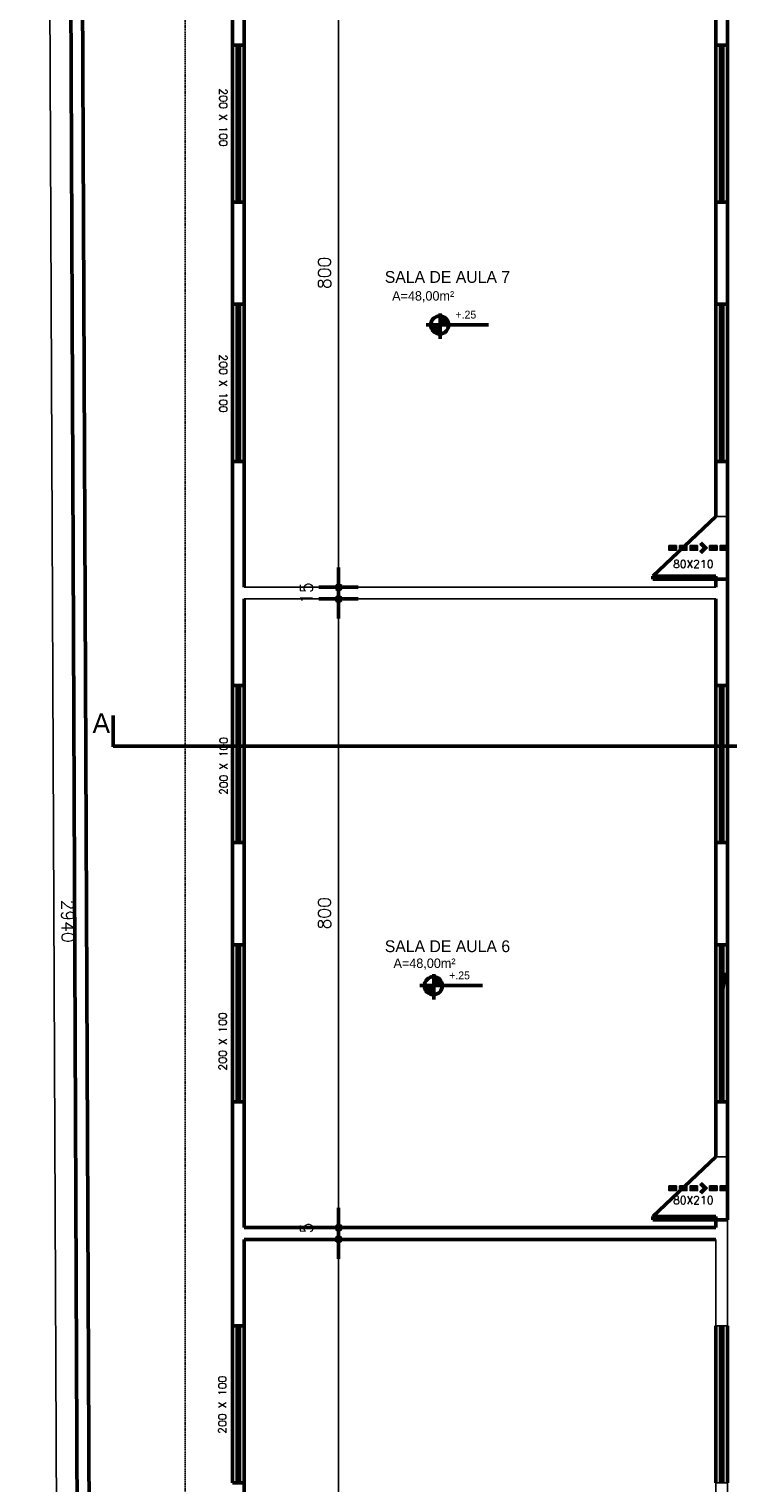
# Model space of a CAD drawing. Header units: inches. Extents: x -33917 to -601, y 26730 to 64098.
# Tile 3 of 80: x -28032 to -27143, y 28107 to 29957. Entities that reach past the tile are written whole.
import ezdxf
from ezdxf.enums import TextEntityAlignment as Align

# ---------------------------------------------------------------- set-up
doc = ezdxf.new("R2010")
doc.units = ezdxf.units.IN
doc.header["$LTSCALE"] = 0.8
doc.header["$MEASUREMENT"] = 0
doc.header["$PDMODE"] = 2
doc.linetypes.add('HIDDEN', pattern=[0.375, 0.25, -0.125])
doc.linetypes.add('Linha Tracejada 2_1', pattern=[3, 2, -1])
doc.layers.add('cota', color=54, linetype='Continuous')
doc.layers.add('SIMBOLOGIA', color=5, linetype='Continuous')
doc.layers.add('Parede', color=7, linetype='Continuous', lineweight=50)
doc.layers.add('Telhado', color=45, linetype='HIDDEN', lineweight=18)
doc.styles.add('R', font='romans.shx')
doc.styles.add('simplexNt', font='simplex.shx')
doc.styles.add('style4', font='txt')
doc.dimstyles.new('100', dxfattribs={"dimscale": 2, "dimtxt": 14, "dimasz": 1, "dimexe": 1, "dimexo": 1, "dimgap": 5, "dimtad": 1, "dimdec": 0, "dimdsep": 46, "dimtxsty": 'R', "dimblk1": 'COTA', "dimblk2": 'COTA', "dimsah": 1, "dimcen": 1, "dimse1": 1, "dimse2": 1, "dimclrt": 7, "dimaunit": 1, "dimadec": 0, "dimazin": 0, "dimtfac": 1, "dimtdec": 0, "dimtmove": 2, "dimatfit": 3, "dimldrblk": 'COTA', "dimfxl": 1, "dimtolj": 1, "dimarcsym": 0})

# ---------------------------------------------------------------- blocks, each defined once
blk = doc.blocks.new('COTA')
h = blk.add_hatch(color=256)
h.paths.add_polyline_path([(0, 1.5, 0.414214), (-1.5, 0), (0, 0)])
h.paths.add_polyline_path([(1.5, 0), (0, 0), (0, -1.5, 0.414214)])
h.paths.add_polyline_path([(0, 1.5), (0, 0), (1.5, 0, 0.414214)])
h.paths.add_polyline_path([(0, 0), (-1.5, 0, 0.414214), (0, -1.5)])
for p, q in [((0, 12.5), (0, 0)), ((0, 0), (-12.5, 0)), ((0, -12.5), (0, 0)), ((0, 0), (12.5, 0))]:
    blk.add_line(p, q)
blk.add_circle((0, 0), 1.5)
blk = doc.blocks.new('*D57')
at = {"layer": 'Defpoints', "color": 0, "lineweight": -3, "transparency": 16777216}
for p in [(-27638.4, 28417), (-27638.4, 28417), (-27758.4, 27617)]:
    blk.add_point(p, dxfattribs=at)
at = {"layer": 'Parede', "color": 0, "lineweight": -2, "transparency": 16777216}
blk.add_line((-27638.4, 27619), (-27638.4, 28415), dxfattribs=at)
at = {"layer": 'Parede', "color": 0, "lineweight": -2, "transparency": 16777216, "xscale": 2, "yscale": 2, "zscale": 2}
for p, rotation in [((-27638.4, 28417), 90), ((-27638.4, 27617), 270)]:
    blk.add_blockref('COTA', p, dxfattribs=dict(at, rotation=rotation))
at = {"layer": 'Parede', "color": 7, "transparency": 16777216, "insert": (-27656.4, 28017), "char_height": 16, "attachment_point": 5, "rotation": 90, "style": 'R'}
blk.add_mtext('\\A1;800', dxfattribs=at)
blk = doc.blocks.new('*D58')
at = {"layer": 'Defpoints', "color": 0, "lineweight": -3, "transparency": 16777216}
for p in [(-27638.4, 28432), (-27638.4, 28432), (-27638.4, 28417)]:
    blk.add_point(p, dxfattribs=at)
at = {"layer": 'Parede', "color": 0, "lineweight": -2, "transparency": 16777216}
for p, q in [((-27638.4, 28434), (-27638.4, 28436)), ((-27638.4, 28417), (-27638.4, 28432)), ((-27638.4, 28415), (-27638.4, 28413))]:
    blk.add_line(p, q, dxfattribs=at)
at = {"layer": 'Parede', "color": 0, "lineweight": -2, "transparency": 16777216, "xscale": 2, "yscale": 2, "zscale": 2}
for p, rotation in [((-27638.4, 28432), 270), ((-27638.4, 28417), 90)]:
    blk.add_blockref('COTA', p, dxfattribs=dict(at, rotation=rotation))
at = {"layer": 'Parede', "color": 7, "transparency": 16777216, "insert": (-27679.4, 28424.5), "char_height": 16, "attachment_point": 5, "rotation": 90, "style": 'R'}
blk.add_mtext('\\A1;15', dxfattribs=at)
blk = doc.blocks.new('*D59')
at = {"layer": 'Defpoints', "color": 0, "lineweight": -3, "transparency": 16777216}
for p in [(-27638.4, 29232), (-27638.4, 29232), (-27638.4, 28432)]:
    blk.add_point(p, dxfattribs=at)
at = {"layer": 'Parede', "color": 0, "lineweight": -2, "transparency": 16777216}
blk.add_line((-27638.4, 28434), (-27638.4, 29230), dxfattribs=at)
at = {"layer": 'Parede', "color": 0, "lineweight": -2, "transparency": 16777216, "xscale": 2, "yscale": 2, "zscale": 2}
for p, rotation in [((-27638.4, 29232), 90), ((-27638.4, 28432), 270)]:
    blk.add_blockref('COTA', p, dxfattribs=dict(at, rotation=rotation))
at = {"layer": 'Parede', "color": 7, "transparency": 16777216, "insert": (-27656.4, 28832), "char_height": 16, "attachment_point": 5, "rotation": 90, "style": 'R'}
blk.add_mtext('\\A1;800', dxfattribs=at)
blk = doc.blocks.new('*D60')
at = {"layer": 'cota', "color": 0, "lineweight": -2, "transparency": 16777216}
for p, q in [((-27638.4, 29249), (-27638.4, 29251)), ((-27638.4, 29232), (-27638.4, 29247)), ((-27638.4, 29230), (-27638.4, 29228))]:
    blk.add_line(p, q, dxfattribs=at)
at = {"layer": 'Defpoints', "color": 0, "lineweight": -3, "transparency": 16777216}
for p in [(-27638.4, 29247), (-27638.4, 29247), (-27638.4, 29232)]:
    blk.add_point(p, dxfattribs=at)
at = {"layer": 'cota', "color": 0, "lineweight": -2, "transparency": 16777216, "xscale": 2, "yscale": 2, "zscale": 2}
for p, rotation in [((-27638.4, 29247), 270), ((-27638.4, 29232), 90)]:
    blk.add_blockref('COTA', p, dxfattribs=dict(at, rotation=rotation))
at = {"layer": 'cota', "color": 7, "transparency": 16777216, "insert": (-27679.4, 29239.5), "char_height": 16, "attachment_point": 5, "rotation": 90, "style": 'R'}
blk.add_mtext('\\A1;15', dxfattribs=at)
blk = doc.blocks.new('*D61')
at = {"layer": 'Defpoints', "color": 0, "lineweight": -3, "transparency": 16777216}
for p in [(-27638.4, 30047), (-27638.4, 30047), (-27638.4, 29247)]:
    blk.add_point(p, dxfattribs=at)
at = {"layer": 'Parede', "color": 0, "lineweight": -2, "transparency": 16777216}
blk.add_line((-27638.4, 29249), (-27638.4, 30045), dxfattribs=at)
at = {"layer": 'Parede', "color": 0, "lineweight": -2, "transparency": 16777216, "xscale": 2, "yscale": 2, "zscale": 2}
for p, rotation in [((-27638.4, 30047), 90), ((-27638.4, 29247), 270)]:
    blk.add_blockref('COTA', p, dxfattribs=dict(at, rotation=rotation))
at = {"layer": 'Parede', "color": 7, "transparency": 16777216, "insert": (-27656.4, 29647), "char_height": 16, "attachment_point": 5, "rotation": 90, "style": 'R'}
blk.add_mtext('\\A1;800', dxfattribs=at)
blk = doc.blocks.new('A$C72734E0C')
at = {"layer": 'SIMBOLOGIA'}
for points in [[(15.4, 101.7), (6.1, 101.7), (6.1, 116.5), (15.4, 116.5)], [(15.4, 80.7), (6.1, 80.7), (6.1, 95.5), (15.4, 95.5)], [(10.7, 68.2), (4.1, 61.6), (0, 65.7), (10.7, 76.5), (21.4, 65.7), (17.3, 61.6)], [(15.4, 42), (6.1, 42), (6.1, 56.8), (15.4, 56.8)], [(15.4, 21), (6.1, 21), (6.1, 35.8), (15.4, 35.8)], [(15.4, 0), (6.1, 0), (6.1, 14.9), (15.4, 14.9)]]:
    blk.add_hatch(color=240, dxfattribs=at).paths.add_polyline_path(points)
at = {"layer": 'SIMBOLOGIA', "color": 240}
for points in [[(6.1, 116.5), (6.1, 101.7), (15.4, 101.7), (15.4, 116.5)], [(6.1, 95.5), (6.1, 80.7), (15.4, 80.7), (15.4, 95.5)], [(10.7, 76.5), (21.4, 65.7), (17.3, 61.6), (10.7, 68.2), (4.1, 61.6), (0, 65.7)], [(6.1, 56.8), (6.1, 42), (15.4, 42), (15.4, 56.8)], [(6.1, 21), (6.1, 35.8), (15.4, 35.8), (15.4, 21)], [(6.1, 0), (6.1, 14.9), (15.4, 14.9), (15.4, 0)]]:
    blk.add_lwpolyline(points, close=True, dxfattribs=at)
blk = doc.blocks.new('*D114')
at = {"layer": 'Defpoints', "color": 0, "lineweight": -3, "transparency": 16777216}
for p in [(-27980.5, 30292), (-27994.3, 27351.9), (-27967.6, 27352)]:
    blk.add_point(p, dxfattribs=at)
at = {"layer": 'Parede', "color": 0, "lineweight": -2, "transparency": 16777216}
blk.add_line((-28007.1, 30289.9), (-27994.3, 27353.9), dxfattribs=at)
at = {"layer": 'Parede', "color": 0, "lineweight": -2, "transparency": 16777216, "xscale": 2, "yscale": 2, "zscale": 2}
for p, rotation in [((-28007.1, 30291.9), 90.2499999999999), ((-27994.3, 27351.9), 270.2499999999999)]:
    blk.add_blockref('COTA', p, dxfattribs=dict(at, rotation=rotation))
at = {"layer": 'Parede', "color": 7, "transparency": 16777216, "insert": (-27982.7, 28822), "char_height": 16, "attachment_point": 5, "rotation": 270.25, "style": 'R'}
blk.add_mtext('\\A1;2940', dxfattribs=at)

msp = doc.modelspace()

# ---------------------------------------------------------------- hatches: boundary and pattern name
at = {"layer": 'Parede'}
h = msp.add_hatch(color=256, dxfattribs=at)
h.paths.add_polyline_path([(-27509.178, 29580.84), (-27521.121, 29580.84, 0.43111526), (-27509.178, 29569.343)])
h.paths.add_polyline_path([(-27509.178, 29592.117), (-27509.178, 29580.84), (-27498.322, 29580.84, 0.39751148)])
h = msp.add_hatch(color=256, dxfattribs=at)
h.paths.add_polyline_path([(-27517.194, 28739.88), (-27529.138, 28739.88, 0.43111526), (-27517.194, 28728.383)])
h.paths.add_polyline_path([(-27517.194, 28751.157), (-27517.194, 28739.88), (-27506.339, 28739.88, 0.39751148)])

# ---------------------------------------------------------------- linework, layer by layer
for p, q in [((-27773.441, 29937.012), (-27773.441, 30377.012)), ((-27967.634, 27352.012), (-27980.462, 30291.984)), ((-27952.7, 27367.012), (-27965.526, 30306.682)), ((-27143.441, 29937.012), (-27143.441, 30062.012)), ((-27758.441, 29937.012), (-27758.441, 30047.012)), ((-27158.441, 29937.012), (-27158.441, 30047.012)), ((-27758.441, 29937.012), (-27773.441, 29937.012)), ((-27773.441, 29937.012), (-27773.441, 29737.012)), ((-27767.441, 29937.012), (-27767.441, 29737.012)), ((-27764.441, 29937.012), (-27764.441, 29737.012)), ((-27758.441, 29937.012), (-27758.441, 29737.012)), ((-27158.441, 29937.012), (-27143.441, 29937.012)), ((-27158.441, 29937.012), (-27158.441, 29737.012)), ((-27152.441, 29937.012), (-27152.441, 29737.012)), ((-27149.441, 29937.012), (-27149.441, 29737.012)), ((-27143.441, 29937.012), (-27143.441, 29737.012)), ((-27773.441, 29607.012), (-27773.441, 29737.012)), ((-27758.441, 29737.012), (-27773.441, 29737.012)), ((-27758.441, 29607.012), (-27758.441, 29737.012)), ((-27158.441, 29607.012), (-27158.441, 29737.012)), ((-27158.441, 29737.012), (-27143.441, 29737.012)), ((-27143.441, 29607.012), (-27143.441, 29737.012)), ((-27773.441, 29407.012), (-27773.441, 29607.012)), ((-27758.441, 29607.012), (-27773.441, 29607.012)), ((-27767.441, 29407.012), (-27767.441, 29607.012)), ((-27764.441, 29407.012), (-27764.441, 29607.012)), ((-27758.441, 29407.012), (-27758.441, 29607.012)), ((-27158.441, 29607.012), (-27158.441, 29407.012)), ((-27158.441, 29607.012), (-27158.441, 29407.012)), ((-27158.441, 29607.012), (-27143.441, 29607.012)), ((-27152.441, 29607.012), (-27152.441, 29407.012)), ((-27149.441, 29407.012), (-27149.441, 29607.012)), ((-27143.441, 29407.012), (-27143.441, 29607.012)), ((-27509.178, 29563.16), (-27509.178, 29595.347)), ((-27526.879, 29580.84), (-27447.453, 29580.84)), ((-27773.441, 29122.012), (-27773.441, 29407.012)), ((-27758.441, 29407.012), (-27773.441, 29407.012)), ((-27758.441, 29247.012), (-27758.441, 29407.012)), ((-27158.441, 29407.012), (-27143.441, 29407.012)), ((-27158.441, 29337.012), (-27158.441, 29407.012)), ((-27143.441, 29337.012), (-27143.441, 29407.012)), ((-27238.441, 29261.012), (-27158.441, 29337.012)), ((-27143.441, 29257.012), (-27143.441, 29337.012)), ((-27238.441, 29261.012), (-27158.441, 29261.012)), ((-27238.441, 29257.012), (-27238.441, 29261.012)), ((-27158.441, 29257.012), (-27238.441, 29257.012)), ((-27158.441, 29261.012), (-27158.441, 29257.012)), ((-27158.441, 29257.012), (-27143.441, 29257.012)), ((-27158.441, 29247.012), (-27158.441, 29257.012)), ((-27143.441, 29122.012), (-27143.441, 29257.012)), ((-27758.441, 29122.012), (-27758.441, 29232.012)), ((-27158.441, 29122.012), (-27158.441, 29232.012)), ((-27758.441, 29122.012), (-27773.441, 29122.012)), ((-27773.441, 29122.012), (-27773.441, 28922.012)), ((-27767.441, 29122.012), (-27767.441, 28922.012)), ((-27764.441, 29122.012), (-27764.441, 28922.012)), ((-27758.441, 29122.012), (-27758.441, 28922.012)), ((-27158.441, 29122.012), (-27143.441, 29122.012)), ((-27158.441, 29122.012), (-27158.441, 28922.012)), ((-27152.441, 29122.012), (-27152.441, 28922.012)), ((-27149.441, 29122.012), (-27149.441, 28922.012)), ((-27143.441, 29122.012), (-27143.441, 28922.012)), ((-27925.184, 29043.665), (-27925.184, 29083.665)), ((-27925.184, 29044.632), (-24111.914, 29044.632)), ((-27773.441, 28792.012), (-27773.441, 28922.012)), ((-27758.441, 28922.012), (-27773.441, 28922.012)), ((-27758.441, 28792.012), (-27758.441, 28922.012)), ((-27158.441, 28792.012), (-27158.441, 28922.012)), ((-27158.441, 28922.012), (-27143.441, 28922.012)), ((-27143.441, 28792.012), (-27143.441, 28922.012)), ((-27773.441, 28592.012), (-27773.441, 28792.012)), ((-27758.441, 28792.012), (-27773.441, 28792.012)), ((-27767.441, 28592.012), (-27767.441, 28792.012)), ((-27764.441, 28592.012), (-27764.441, 28792.012)), ((-27758.441, 28592.012), (-27758.441, 28792.012)), ((-27158.441, 28792.012), (-27158.441, 28592.012)), ((-27158.441, 28792.012), (-27158.441, 28592.012)), ((-27158.441, 28792.012), (-27143.441, 28792.012)), ((-27152.441, 28792.012), (-27152.441, 28592.012)), ((-27149.441, 28592.012), (-27149.441, 28792.012)), ((-27143.441, 28592.012), (-27143.441, 28792.012)), ((-27517.194, 28722.2), (-27517.194, 28754.387)), ((-27534.895, 28739.88), (-27455.47, 28739.88)), ((-27773.441, 28307.005), (-27773.441, 28592.012)), ((-27758.441, 28592.012), (-27773.441, 28592.012)), ((-27758.441, 28432.012), (-27758.441, 28592.012)), ((-27158.441, 28592.012), (-27143.441, 28592.012)), ((-27158.441, 28522.012), (-27158.441, 28592.012)), ((-27143.441, 28522.012), (-27143.441, 28592.012)), ((-27238.441, 28446.012), (-27158.441, 28522.012)), ((-27143.441, 28442.012), (-27143.441, 28522.012)), ((-27238.441, 28446.012), (-27158.441, 28446.012)), ((-27238.441, 28442.012), (-27238.441, 28446.012)), ((-27158.441, 28442.012), (-27238.441, 28442.012)), ((-27158.441, 28446.012), (-27158.441, 28442.012)), ((-27158.441, 28432.012), (-27158.441, 28442.012)), ((-27158.441, 28442.012), (-27143.441, 28442.012)), ((-27158.441, 28432.012), (-27758.441, 28432.012)), ((-27758.441, 28307.005), (-27758.441, 28417.012)), ((-27158.441, 28417.012), (-27758.441, 28417.012)), ((-27758.441, 28307.005), (-27773.441, 28307.005)), ((-27773.441, 28307.005), (-27773.441, 28107.005)), ((-27767.441, 28307.005), (-27767.441, 28107.005)), ((-27764.441, 28307.005), (-27764.441, 28107.005)), ((-27758.441, 28307.005), (-27758.441, 28107.005)), ((-27158.441, 28307.005), (-27158.441, 28107.005)), ((-27152.441, 28307.005), (-27152.441, 28107.005)), ((-27149.441, 28307.005), (-27149.441, 28107.005)), ((-27143.441, 28307.005), (-27143.441, 28107.005)), ((-27758.441, 28107.005), (-27773.441, 28107.005)), ((-27758.441, 27987.005), (-27758.441, 28107.005))]:
    msp.add_line(p, q, dxfattribs=at)
at = {"layer": 'Parede', "lineweight": -3}
for p, q in [((-27158.441, 29337.012), (-27143.441, 29337.012)), ((-27158.441, 29247.012), (-27758.441, 29247.012)), ((-27158.441, 29232.012), (-27758.441, 29232.012)), ((-27158.441, 28522.012), (-27143.441, 28522.012)), ((-27143.441, 28307.005), (-27143.441, 28442.012)), ((-27158.441, 28307.005), (-27158.441, 28417.012)), ((-27158.441, 28307.005), (-27143.441, 28307.005)), ((-27158.441, 27987.005), (-27158.441, 28107.005)), ((-27158.441, 28107.005), (-27143.441, 28107.005)), ((-27143.441, 27987.005), (-27143.441, 28107.005))]:
    msp.add_line(p, q, dxfattribs=at)
at = {"layer": 'Parede', "extrusion": (0, 0, -1)}
msp.add_lwpolyline([(27147.49, 28743.284), (27147.471, 28756.185)], dxfattribs=at)
at = {"layer": 'Parede'}
for centre in [(-27509.722, 29580.73), (-27517.738, 28739.77)]:
    msp.add_circle(centre, 11.4, dxfattribs=at)
at = {"layer": 'Parede', "extrusion": (0, 0, -1)}
msp.add_solid([(27145.824, 28743.282), (27147.505, 28733.284), (27149.157, 28743.287)], dxfattribs=at)
at = {"layer": 'Telhado', "color": 7, "linetype": 'Linha Tracejada 2_1', "lineweight": -3}
msp.add_line((-27833.441, 27542.012), (-27833.441, 30692.012), dxfattribs=at)

# ---------------------------------------------------------------- block references
at = {"xscale": 0.6400000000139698, "yscale": 0.6400000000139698, "zscale": 0.6399999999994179, "rotation": 270}
for p in [(-27218.008, 29303.872), (-27218.008, 28488.872)]:
    msp.add_blockref('A$C72734E0C', p, dxfattribs=at)

# ---------------------------------------------------------------- texts
at = {"layer": 'Parede', "style": 'simplexNt'}
for rotation, p in [(270, (-27790.1, 29881.607)), (270, (-27790.1, 29543.031)), (90, (-27779.663, 28982.527)), (90, (-27780.716, 28631.991)), (90, (-27781.198, 28169.608))]:
    msp.add_text('200 X 100', height=10, rotation=rotation, dxfattribs=at).set_placement(p)
at = {"layer": 'Parede'}
for s, height, style, p in [('SALA DE AULA 7', 15, 'style4', (-27579.575, 29634.312)), ('80X210', 10, 'simplexNt', (-27212.876, 29271.434)), ('A', 25, 'style4', (-27951.397, 29061.445)), ('SALA DE AULA 6', 15, 'style4', (-27579.575, 28782.537)), ('80X210', 10, 'simplexNt', (-27212.876, 28461.905))]:
    msp.add_text(s, height=height, dxfattribs=dict(at, style=style)).set_placement(p)
at = {"layer": 'Parede', "style": 'style4'}
for p in [(-27530.762, 29611.73), (-27529.006, 28762.42)]:
    msp.add_text('A=48,00m²', height=12, dxfattribs=at).set_placement(p, align=Align.CENTER)
at = {"layer": 'Parede'}
for p in [(-27489.618, 29588.894), (-27497.634, 28747.934)]:
    msp.add_text('+.25', height=10, dxfattribs=at).set_placement(p)

# ---------------------------------------------------------------- dimensions: what is measured, and where the dimension line sits
at = {"layer": 'cota'}
dim = msp.add_linear_dim(base=(-27638.441, 29247.012), p1=(-27638.441, 29232.012), p2=(-27638.441, 29247.012), angle=90, dimstyle='100', override={"dimtxt": 8}, dxfattribs=at)
dim.commit()
dim.dimension.update_dxf_attribs({"geometry": '*D60', "text_midpoint": (-27679.441, 29239.512)})
at = {"layer": 'Parede'}
dim = msp.add_aligned_dim(p1=(-27980.462, 30291.984), p2=(-27967.634, 27352.012), distance=-26.64, dimstyle='100', override={"dimtxt": 8}, dxfattribs=at)
dim.commit()
dim.dimension.update_dxf_attribs({"geometry": '*D114', "text_midpoint": (-27982.689, 28821.96)})
for base, p1, p2, picture, middle in [((-27638.441, 30047.012), (-27638.441, 29247.012), (-27638.441, 30047.012), '*D61', (-27656.441, 29647.012)), ((-27638.441, 29232.012), (-27638.441, 28432.012), (-27638.441, 29232.012), '*D59', (-27656.441, 28832.012)), ((-27638.441, 28417.012), (-27758.441, 27617.012), (-27638.441, 28417.012), '*D57', (-27656.441, 28017.012)), ((-27638.441, 28432.012), (-27638.441, 28417.012), (-27638.441, 28432.012), '*D58', (-27679.441, 28424.512))]:
    dim = msp.add_linear_dim(base=base, p1=p1, p2=p2, angle=90, dimstyle='100', override={"dimtxt": 8}, dxfattribs=at)
    dim.commit()
    dim.dimension.update_dxf_attribs({"geometry": picture, "text_midpoint": middle})

doc.saveas('drawing.dxf')
